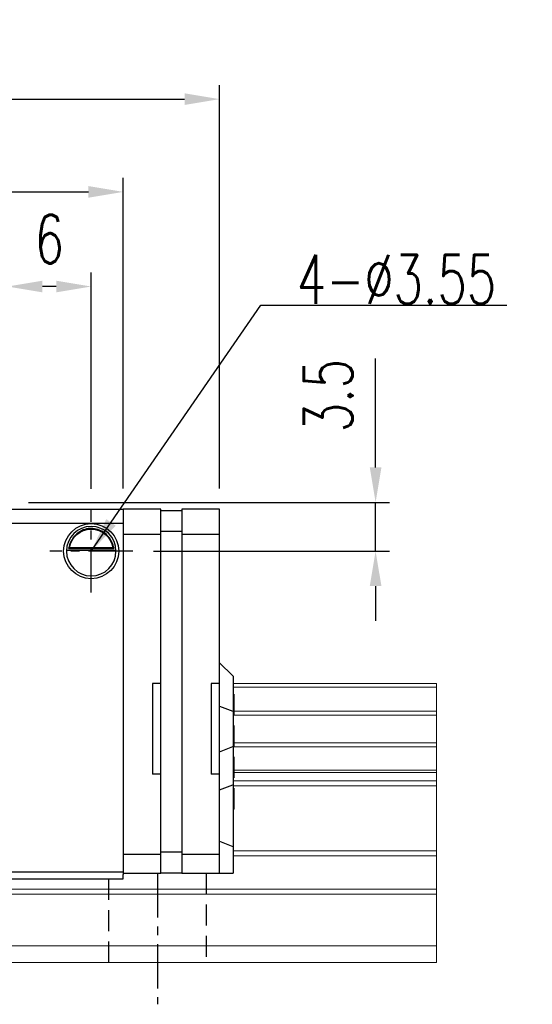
# Model space of a CAD drawing. Header units: millimetres. Extents: x 276 to 566, y 302 to 406.
# Tile 51 of 51: x 530 to 566, y 318 to 388. Entities that reach past the tile are written whole.
import ezdxf

# ---------------------------------------------------------------- set-up
doc = ezdxf.new("R2010")
doc.units = ezdxf.units.MM
doc.header["$PDSIZE"] = -1
doc.linetypes.add('CENTER', pattern=[10.16, 6.35, -1.27, 1.27, -1.27])
doc.linetypes.add('DASHED', pattern=[0.75, 0.5, -0.25])
for name, color, linetype in [('2', 7, 'Continuous'), ('CL', 1, 'CENTER'), ('DIM', 4, 'Continuous'), ('HID', 2, 'DASHED'), ('OUT', 3, 'Continuous')]:
    doc.layers.add(name, color=color, linetype=linetype)
doc.styles.add('DIM-7', font='SIMPLEX.shx', dxfattribs={"width": 0.7, "bigfont": 'chineset.shx'})
doc.dimstyles.new('CNS', dxfattribs={"dimtxt": 3.5, "dimasz": 2.5, "dimexe": 1, "dimexo": 1.5, "dimgap": 0.09, "dimtad": 0, "dimdsep": 46, "dimtxsty": 'DIM-7', "dimcen": 0.09, "dimclrd": 1, "dimclre": 1, "dimclrt": 4, "dimadec": 0, "dimazin": 0, "dimtfac": 1, "dimtix": 1, "dimtmove": 2, "dimatfit": 3, "dimfxl": 1, "dimtvp": 0.971429, "dimtolj": 1, "dimarcsym": 0})

# ---------------------------------------------------------------- blocks, each defined once
blk = doc.blocks.new('*D12')
at = {"layer": 'DEFPOINTS', "color": 0, "transparency": 16777216}
for p in [(528.857, 353.772), (537.832, 350.272), (555.245, 350.272)]:
    blk.add_point(p, dxfattribs=at)
at = {"layer": 'DIM', "color": 7, "lineweight": -2, "transparency": 16777216}
for p, q in [((555.245, 356.272), (555.245, 364.085)), ((530.357, 353.772), (556.245, 353.772)), ((555.245, 350.272), (555.245, 353.772)), ((539.332, 350.272), (556.245, 350.272)), ((555.245, 347.772), (555.245, 345.272))]:
    blk.add_line(p, q, dxfattribs=at)
at = {"layer": 'DIM', "color": 7, "transparency": 16777216}
for points in [[(554.829, 356.272), (555.662, 356.272), (555.245, 353.772)], [(554.829, 347.772), (555.662, 347.772), (555.245, 350.272)]]:
    blk.add_solid(points, dxfattribs=at)
at = {"layer": 'DIM', "color": 7, "transparency": 16777216, "insert": (551.845, 361.429), "char_height": 3.5, "attachment_point": 5, "rotation": 90, "style": 'DIM-7'}
blk.add_mtext('\\A1;3.5', dxfattribs=at)
blk = doc.blocks.new('*D13')
at = {"layer": 'DEFPOINTS', "color": 0, "transparency": 16777216}
for p in [(528.857, 369.249), (528.857, 353.772), (534.857, 353.247)]:
    blk.add_point(p, dxfattribs=at)
at = {"layer": 'DIM', "color": 7, "lineweight": -2, "transparency": 16777216}
for p, q in [((528.857, 355.272), (528.857, 370.249)), ((534.857, 354.747), (534.857, 370.249)), ((532.357, 369.249), (531.357, 369.249))]:
    blk.add_line(p, q, dxfattribs=at)
at = {"layer": 'DIM', "color": 7, "transparency": 16777216}
for points in [[(531.357, 369.666), (531.357, 368.832), (528.857, 369.249)], [(532.357, 369.666), (532.357, 368.832), (534.857, 369.249)]]:
    blk.add_solid(points, dxfattribs=at)
at = {"layer": 'DIM', "color": 7, "transparency": 16777216, "insert": (531.857, 372.649), "char_height": 3.5, "attachment_point": 5, "style": 'DIM-7'}
blk.add_mtext('\\A1;6', dxfattribs=at)
blk = doc.blocks.new('*D19')
at = {"layer": 'DEFPOINTS', "color": 0, "transparency": 16777216}
for p in [(537.157, 376.039), (461.557, 353.272), (537.157, 353.272)]:
    blk.add_point(p, dxfattribs=at)
at = {"layer": 'DIM', "color": 7, "lineweight": -2, "transparency": 16777216}
for p, q in [((461.557, 354.772), (461.557, 377.039)), ((537.157, 354.772), (537.157, 377.039)), ((464.057, 376.039), (534.657, 376.039))]:
    blk.add_line(p, q, dxfattribs=at)
at = {"layer": 'DIM', "color": 7, "transparency": 16777216}
for points in [[(464.057, 376.456), (464.057, 375.622), (461.557, 376.039)], [(534.657, 376.456), (534.657, 375.622), (537.157, 376.039)]]:
    blk.add_solid(points, dxfattribs=at)
at = {"layer": 'DIM', "color": 7, "transparency": 16777216, "insert": (499.357, 379.439), "char_height": 3.5, "attachment_point": 5, "style": 'DIM-7'}
blk.add_mtext('\\A1;75.6', dxfattribs=at)
blk = doc.blocks.new('*D159')
at = {"layer": 'DEFPOINTS', "color": 0, "transparency": 16777216}
for p in [(544.057, 382.691), (454.657, 353.272), (544.057, 353.272)]:
    blk.add_point(p, dxfattribs=at)
at = {"layer": 'DIM', "color": 7, "lineweight": -2, "transparency": 16777216}
for p, q in [((454.657, 354.772), (454.657, 383.691)), ((544.057, 354.772), (544.057, 383.691)), ((457.157, 382.691), (541.557, 382.691))]:
    blk.add_line(p, q, dxfattribs=at)
at = {"layer": 'DIM', "color": 7, "transparency": 16777216}
for points in [[(457.157, 383.107), (457.157, 382.274), (454.657, 382.691)], [(541.557, 383.107), (541.557, 382.274), (544.057, 382.691)]]:
    blk.add_solid(points, dxfattribs=at)
at = {"layer": 'DIM', "color": 7, "transparency": 16777216, "insert": (499.357, 386.091), "char_height": 3.5, "attachment_point": 5, "style": 'DIM-7'}
blk.add_mtext('\\A1;89.4', dxfattribs=at)

msp = doc.modelspace()

# ---------------------------------------------------------------- linework, layer by layer
at = {"layer": '2', "color": 0, "linetype": 'Continuous'}
for p, q in [((537.157, 353.272), (537.157, 327.072)), ((539.857, 353.272), (537.157, 353.272)), ((539.857, 327.172), (539.857, 353.272)), ((541.357, 353.172), (539.857, 353.172)), ((541.357, 353.272), (541.357, 327.172)), ((544.057, 353.272), (541.357, 353.272)), ((544.057, 334.272), (544.057, 353.272)), ((541.357, 351.672), (539.857, 351.672)), ((537.157, 351.498), (539.857, 351.498)), ((541.357, 351.498), (544.057, 351.498)), ((536.631, 350.322), (533.083, 350.322)), ((533.225, 350.455), (536.489, 350.455)), ((533.302, 350.522), (536.412, 350.522)), ((544.057, 342.272), (545.007, 341.322)), ((545.057, 341.272), (545.007, 341.322)), ((545.057, 338.768), (545.057, 341.272)), ((539.257, 340.772), (539.257, 334.272)), ((539.857, 340.772), (539.257, 340.772)), ((543.457, 340.772), (543.457, 334.272)), ((544.057, 340.772), (543.457, 340.772)), ((544.057, 339.162), (545.007, 338.788)), ((545.057, 338.768), (545.007, 338.788)), ((545.057, 336.276), (545.057, 338.768)), ((544.057, 335.882), (545.007, 336.256)), ((545.057, 336.276), (545.007, 336.256)), ((545.057, 333.541), (545.057, 336.276)), ((539.857, 334.272), (539.257, 334.272)), ((544.057, 334.272), (543.457, 334.272)), ((544.057, 327.172), (544.057, 334.272)), ((544.057, 333.147), (545.007, 333.521)), ((545.057, 333.541), (545.007, 333.521)), ((545.057, 329.062), (545.057, 333.541)), ((544.057, 329.476), (545.007, 329.083)), ((545.057, 329.062), (545.007, 329.083)), ((537.157, 328.547), (539.857, 328.547)), ((541.357, 328.672), (539.857, 328.672)), ((541.357, 328.547), (544.057, 328.547)), ((545.057, 327.172), (545.057, 329.062)), ((537.157, 327.172), (539.857, 327.172)), ((537.157, 326.772), (537.157, 327.072)), ((541.357, 327.172), (539.857, 327.172)), ((541.357, 327.172), (544.057, 327.172)), ((544.057, 327.172), (545.007, 327.172)), ((545.057, 327.172), (545.007, 327.172))]:
    msp.add_line(p, q, dxfattribs=at)
at = {"layer": '2', "color": 0, "linetype": 'Continuous', "extrusion": (0, 0, -1)}
for radius, start, end in [(1.975, 270, 90), (1.575, 9.1332, 90), (1.975, 90, 270), (1.575, 90, 170.8668)]:
    msp.add_arc((-534.857, 350.272), radius, start, end, dxfattribs=at)
at = {"layer": '2', "color": 0, "linetype": 'Continuous'}
for start, end in [(90, 270), (270, 90)]:
    msp.add_arc((534.857, 350.272), 1.775, start, end, dxfattribs=at)
for points, knots in [([(534.857, 351.903), (534.706, 351.903), (534.553, 351.879), (534.236, 351.783), (534.071, 351.699), (533.8, 351.501), (533.686, 351.39), (533.514, 351.171), (533.448, 351.064), (533.342, 350.85), (533.301, 350.74), (533.252, 350.574), (533.237, 350.511), (533.225, 350.455)], [0, 0, 0, 0, 0.183798, 0.183798, 0.410489, 0.410489, 0.600027, 0.600027, 0.749109, 0.749109, 0.899192, 0.899192, 1, 1, 1, 1]), ([(536.489, 350.455), (536.473, 350.531), (536.451, 350.621), (536.388, 350.81), (536.345, 350.912), (536.24, 351.108), (536.176, 351.204), (536.004, 351.415), (535.886, 351.526), (535.627, 351.706), (535.482, 351.779), (535.18, 351.876), (535.017, 351.903), (534.857, 351.903)], [0, 0, 0, 0, 0.137686, 0.137686, 0.275472, 0.275472, 0.412356, 0.412356, 0.606431, 0.606431, 0.804639, 0.804639, 1, 1, 1, 1])]:
    msp.add_open_spline(points, degree=3, knots=knots, dxfattribs=at)
for points in [[(533.302, 350.522), (533.277, 350.5), (533.251, 350.477), (533.225, 350.455)], [(536.489, 350.455), (536.463, 350.477), (536.438, 350.5), (536.412, 350.522)]]:
    msp.add_open_spline(points, degree=3, dxfattribs=at)
at = {"layer": 'CL', "color": 0, "ltscale": 0.5}
for p, q in [((534.857, 347.297), (534.857, 353.247)), ((537.832, 350.272), (531.882, 350.272)), ((539.604, 327.172), (539.604, 317.772))]:
    msp.add_line(p, q, dxfattribs=at)
at = {"layer": 'DIM', "color": 7}
for p, q in [((528.857, 353.272), (537.157, 353.272)), ((528.857, 352.272), (537.157, 352.272)), ((528.857, 327.272), (537.157, 327.272)), ((528.857, 326.772), (537.157, 326.772))]:
    msp.add_line(p, q, dxfattribs=at)
at = {"layer": 'HID', "color": 0, "ltscale": 3}
for p, q in [((545.104, 331.772), (545.104, 340.772)), ((545.104, 331.772), (545.057, 331.772)), ((543.104, 327.172), (543.104, 320.772)), ((536.104, 326.772), (536.104, 320.772))]:
    msp.add_line(p, q, dxfattribs=at)
at = {"layer": 'OUT', "color": 0, "linetype": 'Continuous', "lineweight": 15}
for p, q in [((559.604, 340.772), (545.104, 340.772)), ((559.604, 340.516), (545.104, 340.516)), ((559.604, 340.772), (559.604, 320.772)), ((559.604, 338.806), (545.104, 338.806)), ((559.604, 338.512), (545.104, 338.512)), ((559.604, 336.531), (545.104, 336.531)), ((559.604, 336.237), (545.104, 336.237)), ((559.604, 334.557), (545.104, 334.557)), ((559.604, 334.392), (545.104, 334.392)), ((559.604, 333.798), (545.104, 333.798)), ((559.604, 333.445), (545.104, 333.445)), ((559.604, 328.779), (545.057, 328.779)), ((559.604, 328.425), (545.057, 328.425)), ((559.604, 321.972), (440.027, 321.972)), ((559.604, 320.772), (399.604, 320.772))]:
    msp.add_line(p, q, dxfattribs=at)
at = {"layer": 'OUT', "color": 7, "linetype": 'Continuous', "lineweight": 15}
for p, q in [((559.604, 325.665), (441.149, 325.665)), ((559.604, 326.018), (441.204, 326.018))]:
    msp.add_line(p, q, dxfattribs=at)

# ---------------------------------------------------------------- texts
at = {"layer": 'DIM', "color": 0, "insert": (549.604, 368.012), "char_height": 3.5, "attachment_point": 7, "style": 'DIM-7'}
msp.add_mtext('\\A1;4-%%C3.55', dxfattribs=at)

# ---------------------------------------------------------------- dimensions: what is measured, and where the dimension line sits
at = {"layer": 'DIM', "color": 0}
dim = msp.add_linear_dim(base=(544.057, 382.691), p1=(454.657, 353.272), p2=(544.057, 353.272), angle=180, dimstyle='CNS', override={"dimclrd": 7, "dimclre": 7, "dimclrt": 7}, dxfattribs=at)
dim.commit()
dim.dimension.update_dxf_attribs({"geometry": '*D159', "text_midpoint": (499.357, 386.091)})
for base, p1, p2, picture, middle in [((537.157, 376.039), (461.557, 353.272), (537.157, 353.272), '*D19', (499.357, 379.439)), ((528.857, 369.249), (534.857, 353.247), (528.857, 353.772), '*D13', (531.857, 372.649))]:
    dim = msp.add_linear_dim(base=base, p1=p1, p2=p2, dimstyle='CNS', override={"dimclrd": 7, "dimclre": 7, "dimclrt": 7}, dxfattribs=at)
    dim.commit()
    dim.dimension.update_dxf_attribs({"geometry": picture, "text_midpoint": middle})
dim = msp.add_linear_dim(base=(555.245, 350.272), p1=(528.857, 353.772), p2=(537.832, 350.272), angle=90, dimstyle='CNS', override={"dimclrd": 7, "dimclre": 7, "dimclrt": 7, "dimtmove": 0}, dxfattribs=at)
dim.commit()
dim.dimension.update_dxf_attribs({"geometry": '*D12', "text_midpoint": (555.245, 361.429), "dimtype": 160})

# ---------------------------------------------------------------- leaders
at = {"layer": 'DIM', "color": 0, "annotation_type": 0, "has_hookline": 1, "hookline_direction": 0, "text_width": 15.05}
msp.add_leader([(534.857, 350.272), (547.014, 367.922), (549.514, 367.922)], dimstyle='CNS', override={"dimgap": 0.09, "dimtad": 1, "dimclrd": 7, "dimclre": 4}, dxfattribs=at)

doc.saveas('drawing.dxf')
